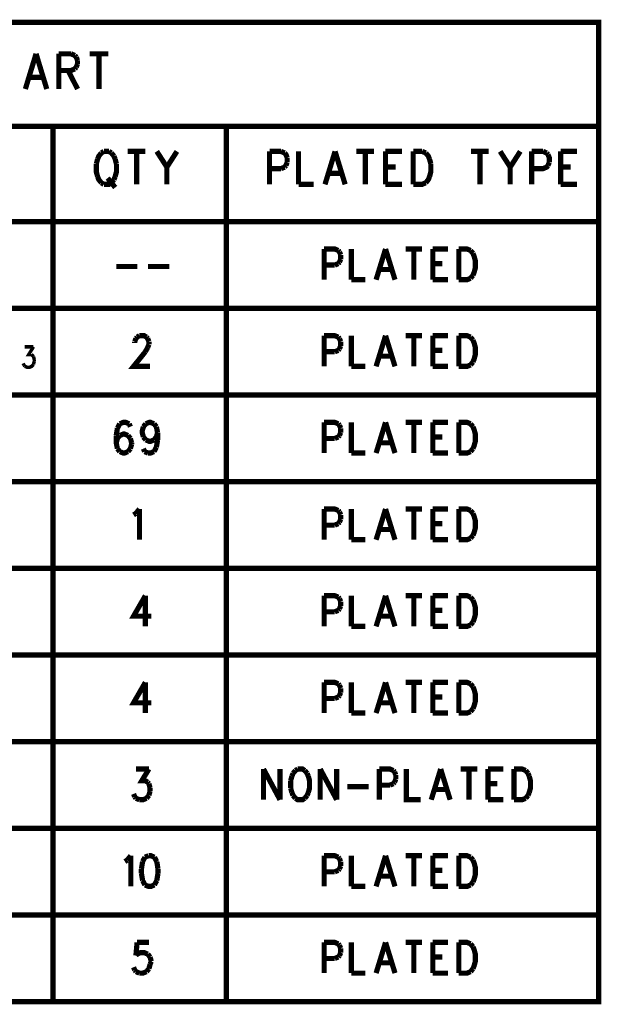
# Model space of a CAD drawing. Extents: x 7.3 to 19.8, y 4.7 to 11.6.
# Tile 13 of 14: x 18.1 to 19.8, y 5.1 to 7.9. Entities that reach past the tile are written whole.
import ezdxf

# ---------------------------------------------------------------- set-up
doc = ezdxf.new("R2010")
doc.units = 0
doc.layers.add('DD_PHO', color=6, linetype='CONTINUOUS')

msp = doc.modelspace()

# ---------------------------------------------------------------- linework, layer by layer
at = {"layer": 'DD_PHO'}
for points, const_width in [([(16.1, 7.9), (16.1, 5.075), (19.75, 5.075), (19.75, 7.9), (16.1, 7.9)], 0.015), ([(18.12613, 7.80921), (18.09522, 7.7075)], 0.015), ([(18.12613, 7.80921), (18.15704, 7.7075)], 0.015), ([(18.19181, 7.80921), (18.19181, 7.7075)], 0.015), ([(18.19181, 7.80921), (18.22659, 7.80921)], 0.015), ([(18.22659, 7.80921), (18.23818, 7.80437)], 0.015), ([(18.23818, 7.80437), (18.24204, 7.79953)], 0.015), ([(18.28068, 7.80921), (18.33477, 7.80921)], 0.015), ([(18.30772, 7.80921), (18.30772, 7.7075)], 0.015), ([(18.24204, 7.79953), (18.2459, 7.78984)], 0.015), ([(18.2459, 7.78015), (18.24204, 7.77046)], 0.015), ([(18.2459, 7.78984), (18.2459, 7.78015)], 0.015), ([(18.23818, 7.76562), (18.22659, 7.76078), (18.19181, 7.76078)], 0.015), ([(18.21886, 7.76078), (18.2459, 7.7075)], 0.015), ([(18.24204, 7.77046), (18.23818, 7.76562)], 0.015), ([(18.10681, 7.7414), (18.14545, 7.7414)], 0.015), ([(16.1, 7.6), (19.75, 7.6)], 0.015), ([(18.175, 7.6), (18.175, 5.075)], 0.015), ([(18.675, 7.6), (18.675, 5.075)], 0.015), ([(18.31454, 7.52312), (18.30727, 7.51406), (18.30363, 7.505)], 0.015), ([(18.32181, 7.52765), (18.31454, 7.52312)], 0.015), ([(18.33636, 7.52765), (18.32181, 7.52765)], 0.015), ([(18.34363, 7.52312), (18.33636, 7.52765)], 0.015), ([(18.3509, 7.51406), (18.34363, 7.52312)], 0.015), ([(18.3909, 7.52765), (18.44181, 7.52765)], 0.015), ([(18.41636, 7.52765), (18.41636, 7.4325)], 0.015), ([(18.47454, 7.52765), (18.50363, 7.48234)], 0.015), ([(18.53272, 7.52765), (18.50363, 7.48234)], 0.015), ([(18.8, 7.52765), (18.8, 7.4325)], 0.015), ([(18.8, 7.52765), (18.83272, 7.52765)], 0.015), ([(18.83272, 7.52765), (18.84363, 7.52312)], 0.015), ([(18.84363, 7.52312), (18.84727, 7.51859), (18.8509, 7.50953)], 0.015), ([(18.88363, 7.52765), (18.88363, 7.4325)], 0.015), ([(18.98909, 7.52765), (18.96, 7.4325)], 0.015), ([(18.98909, 7.52765), (19.01818, 7.4325)], 0.015), ([(19.0509, 7.52765), (19.10181, 7.52765)], 0.015), ([(19.07636, 7.52765), (19.07636, 7.4325)], 0.015), ([(19.13454, 7.52765), (19.13454, 7.4325)], 0.015), ([(19.13454, 7.52765), (19.18181, 7.52765)], 0.015), ([(19.21454, 7.52765), (19.21454, 7.4325)], 0.015), ([(19.21454, 7.52765), (19.24, 7.52765)], 0.015), ([(19.24, 7.52765), (19.2509, 7.52312)], 0.015), ([(19.2509, 7.52312), (19.25818, 7.51406), (19.26181, 7.505)], 0.015), ([(19.38181, 7.52765), (19.43272, 7.52765)], 0.015), ([(19.40727, 7.52765), (19.40727, 7.4325)], 0.015), ([(19.46545, 7.52765), (19.49454, 7.48234)], 0.015), ([(19.52363, 7.52765), (19.49454, 7.48234)], 0.015), ([(19.55636, 7.52765), (19.55636, 7.4325)], 0.015), ([(19.55636, 7.52765), (19.58909, 7.52765)], 0.015), ([(19.58909, 7.52765), (19.6, 7.52312)], 0.015), ([(19.6, 7.52312), (19.60363, 7.51859)], 0.015), ([(19.60363, 7.51859), (19.60727, 7.50953), (19.60727, 7.49593)], 0.015), ([(19.64, 7.52765), (19.64, 7.4325)], 0.015), ([(19.64, 7.52765), (19.68727, 7.52765)], 0.015), ([(18.30363, 7.505), (18.3, 7.4914)], 0.015), ([(18.3, 7.4914), (18.3, 7.46875), (18.30363, 7.45515)], 0.015), ([(18.35454, 7.505), (18.3509, 7.51406)], 0.015), ([(18.35818, 7.4914), (18.35454, 7.505)], 0.015), ([(18.35454, 7.45515), (18.35818, 7.46875), (18.35818, 7.4914)], 0.015), ([(18.8509, 7.49593), (18.84727, 7.48687)], 0.015), ([(18.8509, 7.50953), (18.8509, 7.49593)], 0.015), ([(19.26181, 7.505), (19.26545, 7.4914)], 0.015), ([(19.26545, 7.4914), (19.26545, 7.46875), (19.26181, 7.45515)], 0.015), ([(19.60727, 7.49593), (19.60363, 7.48687)], 0.015), ([(18.50363, 7.48234), (18.50363, 7.4325)], 0.015), ([(18.83272, 7.47781), (18.8, 7.47781)], 0.015), ([(18.84363, 7.48234), (18.83272, 7.47781)], 0.015), ([(18.84727, 7.48687), (18.84363, 7.48234)], 0.015), ([(18.9709, 7.46421), (19.00727, 7.46421)], 0.015), ([(19.13454, 7.48234), (19.16363, 7.48234)], 0.015), ([(19.49454, 7.48234), (19.49454, 7.4325)], 0.015), ([(19.60363, 7.48687), (19.6, 7.48234), (19.58909, 7.47781), (19.55636, 7.47781)], 0.015), ([(19.64, 7.48234), (19.66909, 7.48234)], 0.015), ([(18.30363, 7.45515), (18.30727, 7.44609), (18.31454, 7.43703)], 0.015), ([(18.31454, 7.43703), (18.32181, 7.4325)], 0.015), ([(18.32181, 7.4325), (18.33636, 7.4325), (18.34363, 7.43703)], 0.015), ([(18.33272, 7.45062), (18.35454, 7.42343)], 0.015), ([(18.34363, 7.43703), (18.3509, 7.44609)], 0.015), ([(18.3509, 7.44609), (18.35454, 7.45515)], 0.015), ([(19.2509, 7.43703), (19.24, 7.4325), (19.21454, 7.4325)], 0.015), ([(19.26181, 7.45515), (19.25818, 7.44609), (19.2509, 7.43703)], 0.015), ([(18.88363, 7.4325), (18.92727, 7.4325)], 0.015), ([(19.13454, 7.4325), (19.18181, 7.4325)], 0.015), ([(19.64, 7.4325), (19.68727, 7.4325)], 0.015), ([(19.75, 7.325), (16.1, 7.325)], 0.015), ([(18.9575, 7.24609), (18.9575, 7.1575)], 0.015), ([(18.9575, 7.24609), (18.98818, 7.24609), (18.9984, 7.24187)], 0.015), ([(18.9984, 7.24187), (19.00181, 7.23765)], 0.015), ([(19.00181, 7.23765), (19.00522, 7.22921)], 0.015), ([(19.0359, 7.24609), (19.0359, 7.1575)], 0.015), ([(19.13477, 7.24609), (19.1075, 7.1575)], 0.015), ([(19.13477, 7.24609), (19.16204, 7.1575)], 0.015), ([(19.19272, 7.24609), (19.24045, 7.24609)], 0.015), ([(19.21659, 7.24609), (19.21659, 7.1575)], 0.015), ([(19.27113, 7.24609), (19.27113, 7.1575)], 0.015), ([(19.27113, 7.24609), (19.31545, 7.24609)], 0.015), ([(19.34613, 7.24609), (19.34613, 7.1575)], 0.015), ([(19.34613, 7.24609), (19.37, 7.24609), (19.38022, 7.24187)], 0.015), ([(19.38022, 7.24187), (19.38704, 7.23343)], 0.015), ([(19.00181, 7.20812), (18.9984, 7.2039)], 0.015), ([(19.00522, 7.21656), (19.00181, 7.20812)], 0.015), ([(19.00522, 7.22921), (19.00522, 7.21656)], 0.015), ([(19.38704, 7.23343), (19.39045, 7.225), (19.39386, 7.21234), (19.39386, 7.19125), (19.39045, 7.17859), (19.38704, 7.17015)], 0.015), ([(18.3575, 7.19546), (18.41886, 7.19546)], 0.015), ([(18.44954, 7.19546), (18.5109, 7.19546)], 0.015), ([(18.98818, 7.19968), (18.9575, 7.19968)], 0.015), ([(18.9984, 7.2039), (18.98818, 7.19968)], 0.015), ([(19.11772, 7.18703), (19.15181, 7.18703)], 0.015), ([(19.27113, 7.2039), (19.2984, 7.2039)], 0.015), ([(19.0359, 7.1575), (19.07681, 7.1575)], 0.015), ([(19.27113, 7.1575), (19.31545, 7.1575)], 0.015), ([(19.38022, 7.16171), (19.37, 7.1575), (19.34613, 7.1575)], 0.015), ([(19.38704, 7.17015), (19.38022, 7.16171)], 0.015), ([(16.1, 7.075), (19.75, 7.075)], 0.015), ([(18.4109, 6.97921), (18.41431, 6.98765)], 0.015), ([(18.4109, 6.975), (18.4109, 6.97921)], 0.015), ([(18.41431, 6.98765), (18.41772, 6.99187)], 0.015), ([(18.41772, 6.99187), (18.42454, 6.99609)], 0.015), ([(18.42454, 6.99609), (18.43818, 6.99609), (18.445, 6.99187)], 0.015), ([(18.445, 6.99187), (18.4484, 6.98765)], 0.015), ([(18.4484, 6.98765), (18.45181, 6.97921)], 0.015), ([(18.45181, 6.97921), (18.45181, 6.97078)], 0.015), ([(18.9575, 6.99609), (18.9575, 6.9075)], 0.015), ([(18.9575, 6.99609), (18.98818, 6.99609), (18.9984, 6.99187)], 0.015), ([(18.9984, 6.99187), (19.00181, 6.98765)], 0.015), ([(19.00181, 6.98765), (19.00522, 6.97921)], 0.015), ([(19.00522, 6.97921), (19.00522, 6.96656)], 0.015), ([(19.0359, 6.99609), (19.0359, 6.9075)], 0.015), ([(19.13477, 6.99609), (19.1075, 6.9075)], 0.015), ([(19.13477, 6.99609), (19.16204, 6.9075)], 0.015), ([(19.19272, 6.99609), (19.24045, 6.99609)], 0.015), ([(19.21659, 6.99609), (19.21659, 6.9075)], 0.015), ([(19.27113, 6.99609), (19.27113, 6.9075)], 0.015), ([(19.27113, 6.99609), (19.31545, 6.99609)], 0.015), ([(19.34613, 6.99609), (19.34613, 6.9075)], 0.015), ([(19.34613, 6.99609), (19.37, 6.99609), (19.38022, 6.99187)], 0.015), ([(19.38022, 6.99187), (19.38704, 6.98343)], 0.015), ([(19.38704, 6.98343), (19.39045, 6.975), (19.39386, 6.96234), (19.39386, 6.94125), (19.39045, 6.92859), (19.38704, 6.92015)], 0.015), ([(18.09363, 6.96406), (18.11863, 6.96406)], 0.01), ([(18.11863, 6.96406), (18.105, 6.94156), (18.11181, 6.94156)], 0.01), ([(18.4484, 6.96234), (18.44159, 6.94968)], 0.015), ([(18.45181, 6.97078), (18.4484, 6.96234)], 0.015), ([(18.9984, 6.9539), (18.98818, 6.94968)], 0.015), ([(19.00181, 6.95812), (18.9984, 6.9539)], 0.015), ([(19.00522, 6.96656), (19.00181, 6.95812)], 0.015), ([(19.27113, 6.9539), (19.2984, 6.9539)], 0.015), ([(18.11181, 6.94156), (18.11636, 6.93875), (18.11863, 6.93593)], 0.01), ([(18.11863, 6.93593), (18.1209, 6.9275)], 0.01), ([(18.1209, 6.9275), (18.1209, 6.92187)], 0.01), ([(18.44159, 6.94968), (18.4075, 6.9075), (18.45522, 6.9075)], 0.015), ([(18.98818, 6.94968), (18.9575, 6.94968)], 0.015), ([(19.11772, 6.93703), (19.15181, 6.93703)], 0.015), ([(18.09136, 6.91062), (18.08909, 6.91625)], 0.01), ([(18.09363, 6.90781), (18.09136, 6.91062)], 0.01), ([(18.11863, 6.91343), (18.11409, 6.90781), (18.10727, 6.905), (18.10045, 6.905), (18.09363, 6.90781)], 0.01), ([(18.1209, 6.92187), (18.11863, 6.91343)], 0.01), ([(19.0359, 6.9075), (19.07681, 6.9075)], 0.015), ([(19.27113, 6.9075), (19.31545, 6.9075)], 0.015), ([(19.38022, 6.91171), (19.37, 6.9075), (19.34613, 6.9075)], 0.015), ([(19.38704, 6.92015), (19.38022, 6.91171)], 0.015), ([(16.1, 6.825), (19.75, 6.825)], 0.015), ([(18.3609, 6.72921), (18.3575, 6.70812)], 0.015), ([(18.36772, 6.74187), (18.3609, 6.72921)], 0.015), ([(18.395, 6.74187), (18.38477, 6.74609), (18.37795, 6.74609), (18.36772, 6.74187)], 0.015), ([(18.3984, 6.73343), (18.395, 6.74187)], 0.015), ([(18.4359, 6.7039), (18.4325, 6.71656), (18.4325, 6.72078), (18.4359, 6.73343)], 0.015), ([(18.4359, 6.73343), (18.44272, 6.74187)], 0.015), ([(18.44272, 6.74187), (18.45295, 6.74609), (18.45636, 6.74609), (18.46659, 6.74187)], 0.015), ([(18.46659, 6.74187), (18.4734, 6.73343)], 0.015), ([(18.4734, 6.73343), (18.47681, 6.71656)], 0.015), ([(18.9575, 6.74609), (18.9575, 6.6575)], 0.015), ([(18.9575, 6.74609), (18.98818, 6.74609), (18.9984, 6.74187)], 0.015), ([(18.9984, 6.74187), (19.00181, 6.73765)], 0.015), ([(19.00181, 6.73765), (19.00522, 6.72921)], 0.015), ([(19.00522, 6.72921), (19.00522, 6.71656)], 0.015), ([(19.0359, 6.74609), (19.0359, 6.6575)], 0.015), ([(19.13477, 6.74609), (19.1075, 6.6575)], 0.015), ([(19.13477, 6.74609), (19.16204, 6.6575)], 0.015), ([(19.19272, 6.74609), (19.24045, 6.74609)], 0.015), ([(19.21659, 6.74609), (19.21659, 6.6575)], 0.015), ([(19.27113, 6.74609), (19.27113, 6.6575)], 0.015), ([(19.27113, 6.74609), (19.31545, 6.74609)], 0.015), ([(19.34613, 6.74609), (19.34613, 6.6575)], 0.015), ([(19.34613, 6.74609), (19.37, 6.74609), (19.38022, 6.74187)], 0.015), ([(19.38022, 6.74187), (19.38704, 6.73343)], 0.015), ([(19.38704, 6.73343), (19.39045, 6.725), (19.39386, 6.71234), (19.39386, 6.69125), (19.39045, 6.67859), (19.38704, 6.67015)], 0.015), ([(18.3575, 6.70812), (18.3575, 6.68703), (18.3609, 6.67015)], 0.015), ([(18.3609, 6.69968), (18.3575, 6.68703)], 0.015), ([(18.36772, 6.70812), (18.3609, 6.69968)], 0.015), ([(18.39159, 6.70812), (18.38136, 6.71234), (18.37795, 6.71234), (18.36772, 6.70812)], 0.015), ([(18.3984, 6.69968), (18.39159, 6.70812)], 0.015), ([(18.40181, 6.68703), (18.3984, 6.69968)], 0.015), ([(18.44272, 6.69546), (18.4359, 6.7039)], 0.015), ([(18.46659, 6.69546), (18.45636, 6.69125), (18.45295, 6.69125), (18.44272, 6.69546)], 0.015), ([(18.4734, 6.7039), (18.46659, 6.69546)], 0.015), ([(18.47681, 6.71656), (18.4734, 6.7039)], 0.015), ([(18.47681, 6.69546), (18.4734, 6.67437)], 0.015), ([(18.47681, 6.71656), (18.47681, 6.69546)], 0.015), ([(18.98818, 6.69968), (18.9575, 6.69968)], 0.015), ([(18.9984, 6.7039), (18.98818, 6.69968)], 0.015), ([(19.00181, 6.70812), (18.9984, 6.7039)], 0.015), ([(19.00522, 6.71656), (19.00181, 6.70812)], 0.015), ([(19.27113, 6.7039), (19.2984, 6.7039)], 0.015), ([(18.3609, 6.67015), (18.36772, 6.66171)], 0.015), ([(18.39159, 6.66171), (18.3984, 6.67015)], 0.015), ([(18.3984, 6.67015), (18.40181, 6.68281)], 0.015), ([(18.40181, 6.68281), (18.40181, 6.68703)], 0.015), ([(18.43931, 6.66171), (18.4359, 6.67015)], 0.015), ([(18.4734, 6.67437), (18.46659, 6.66171)], 0.015), ([(19.11772, 6.68703), (19.15181, 6.68703)], 0.015), ([(19.38704, 6.67015), (19.38022, 6.66171)], 0.015), ([(18.36772, 6.66171), (18.37795, 6.6575), (18.38136, 6.6575), (18.39159, 6.66171)], 0.015), ([(18.44954, 6.6575), (18.43931, 6.66171)], 0.015), ([(18.46659, 6.66171), (18.45636, 6.6575), (18.44954, 6.6575)], 0.015), ([(19.0359, 6.6575), (19.07681, 6.6575)], 0.015), ([(19.27113, 6.6575), (19.31545, 6.6575)], 0.015), ([(19.38022, 6.66171), (19.37, 6.6575), (19.34613, 6.6575)], 0.015), ([(16.1, 6.575), (19.75, 6.575)], 0.015), ([(18.4075, 6.47921), (18.41431, 6.48343)], 0.015), ([(18.41431, 6.48343), (18.42454, 6.49609)], 0.015), ([(18.42454, 6.49609), (18.42454, 6.4075)], 0.015), ([(18.9575, 6.49609), (18.9575, 6.4075)], 0.015), ([(18.9575, 6.49609), (18.98818, 6.49609), (18.9984, 6.49187)], 0.015), ([(18.9984, 6.49187), (19.00181, 6.48765)], 0.015), ([(19.00181, 6.48765), (19.00522, 6.47921)], 0.015), ([(19.00522, 6.47921), (19.00522, 6.46656)], 0.015), ([(19.0359, 6.49609), (19.0359, 6.4075)], 0.015), ([(19.13477, 6.49609), (19.1075, 6.4075)], 0.015), ([(19.13477, 6.49609), (19.16204, 6.4075)], 0.015), ([(19.19272, 6.49609), (19.24045, 6.49609)], 0.015), ([(19.21659, 6.49609), (19.21659, 6.4075)], 0.015), ([(19.27113, 6.49609), (19.27113, 6.4075)], 0.015), ([(19.27113, 6.49609), (19.31545, 6.49609)], 0.015), ([(19.34613, 6.49609), (19.34613, 6.4075)], 0.015), ([(19.34613, 6.49609), (19.37, 6.49609), (19.38022, 6.49187)], 0.015), ([(19.38022, 6.49187), (19.38704, 6.48343)], 0.015), ([(19.38704, 6.48343), (19.39045, 6.475), (19.39386, 6.46234), (19.39386, 6.44125), (19.39045, 6.42859), (19.38704, 6.42015)], 0.015), ([(18.98818, 6.44968), (18.9575, 6.44968)], 0.015), ([(18.9984, 6.4539), (18.98818, 6.44968)], 0.015), ([(19.00181, 6.45812), (18.9984, 6.4539)], 0.015), ([(19.00522, 6.46656), (19.00181, 6.45812)], 0.015), ([(19.27113, 6.4539), (19.2984, 6.4539)], 0.015), ([(19.11772, 6.43703), (19.15181, 6.43703)], 0.015), ([(19.38022, 6.41171), (19.37, 6.4075), (19.34613, 6.4075)], 0.015), ([(19.38704, 6.42015), (19.38022, 6.41171)], 0.015), ([(19.0359, 6.4075), (19.07681, 6.4075)], 0.015), ([(19.27113, 6.4075), (19.31545, 6.4075)], 0.015), ([(16.1, 6.325), (19.75, 6.325)], 0.015), ([(18.44159, 6.24609), (18.4075, 6.18703), (18.45863, 6.18703)], 0.015), ([(18.44159, 6.24609), (18.44159, 6.1575)], 0.015), ([(18.9575, 6.24609), (18.9575, 6.1575)], 0.015), ([(18.9575, 6.24609), (18.98818, 6.24609), (18.9984, 6.24187)], 0.015), ([(18.9984, 6.24187), (19.00181, 6.23765)], 0.015), ([(19.0359, 6.24609), (19.0359, 6.1575)], 0.015), ([(19.13477, 6.24609), (19.1075, 6.1575)], 0.015), ([(19.13477, 6.24609), (19.16204, 6.1575)], 0.015), ([(19.19272, 6.24609), (19.24045, 6.24609)], 0.015), ([(19.21659, 6.24609), (19.21659, 6.1575)], 0.015), ([(19.27113, 6.24609), (19.27113, 6.1575)], 0.015), ([(19.27113, 6.24609), (19.31545, 6.24609)], 0.015), ([(19.34613, 6.24609), (19.34613, 6.1575)], 0.015), ([(19.34613, 6.24609), (19.37, 6.24609), (19.38022, 6.24187)], 0.015), ([(19.38022, 6.24187), (19.38704, 6.23343)], 0.015), ([(19.00181, 6.23765), (19.00522, 6.22921)], 0.015), ([(19.00522, 6.21656), (19.00181, 6.20812)], 0.015), ([(19.00522, 6.22921), (19.00522, 6.21656)], 0.015), ([(19.38704, 6.23343), (19.39045, 6.225), (19.39386, 6.21234), (19.39386, 6.19125), (19.39045, 6.17859), (19.38704, 6.17015)], 0.015), ([(18.98818, 6.19968), (18.9575, 6.19968)], 0.015), ([(18.9984, 6.2039), (18.98818, 6.19968)], 0.015), ([(19.00181, 6.20812), (18.9984, 6.2039)], 0.015), ([(19.11772, 6.18703), (19.15181, 6.18703)], 0.015), ([(19.27113, 6.2039), (19.2984, 6.2039)], 0.015), ([(19.0359, 6.1575), (19.07681, 6.1575)], 0.015), ([(19.27113, 6.1575), (19.31545, 6.1575)], 0.015), ([(19.38022, 6.16171), (19.37, 6.1575), (19.34613, 6.1575)], 0.015), ([(19.38704, 6.17015), (19.38022, 6.16171)], 0.015), ([(16.1, 6.075), (19.75, 6.075)], 0.015), ([(18.44159, 5.99609), (18.4075, 5.93703), (18.45863, 5.93703)], 0.015), ([(18.44159, 5.99609), (18.44159, 5.9075)], 0.015), ([(18.9575, 5.99609), (18.9575, 5.9075)], 0.015), ([(18.9575, 5.99609), (18.98818, 5.99609), (18.9984, 5.99187)], 0.015), ([(18.9984, 5.99187), (19.00181, 5.98765)], 0.015), ([(19.00181, 5.98765), (19.00522, 5.97921)], 0.015), ([(19.0359, 5.99609), (19.0359, 5.9075)], 0.015), ([(19.13477, 5.99609), (19.1075, 5.9075)], 0.015), ([(19.13477, 5.99609), (19.16204, 5.9075)], 0.015), ([(19.19272, 5.99609), (19.24045, 5.99609)], 0.015), ([(19.21659, 5.99609), (19.21659, 5.9075)], 0.015), ([(19.27113, 5.99609), (19.27113, 5.9075)], 0.015), ([(19.27113, 5.99609), (19.31545, 5.99609)], 0.015), ([(19.34613, 5.99609), (19.34613, 5.9075)], 0.015), ([(19.34613, 5.99609), (19.37, 5.99609), (19.38022, 5.99187)], 0.015), ([(19.38022, 5.99187), (19.38704, 5.98343)], 0.015), ([(19.00181, 5.95812), (18.9984, 5.9539)], 0.015), ([(19.00522, 5.96656), (19.00181, 5.95812)], 0.015), ([(19.00522, 5.97921), (19.00522, 5.96656)], 0.015), ([(19.38704, 5.98343), (19.39045, 5.975), (19.39386, 5.96234), (19.39386, 5.94125), (19.39045, 5.92859), (19.38704, 5.92015)], 0.015), ([(18.98818, 5.94968), (18.9575, 5.94968)], 0.015), ([(18.9984, 5.9539), (18.98818, 5.94968)], 0.015), ([(19.11772, 5.93703), (19.15181, 5.93703)], 0.015), ([(19.27113, 5.9539), (19.2984, 5.9539)], 0.015), ([(19.0359, 5.9075), (19.07681, 5.9075)], 0.015), ([(19.27113, 5.9075), (19.31545, 5.9075)], 0.015), ([(19.38022, 5.91171), (19.37, 5.9075), (19.34613, 5.9075)], 0.015), ([(19.38704, 5.92015), (19.38022, 5.91171)], 0.015), ([(16.1, 5.825), (19.75, 5.825)], 0.015), ([(18.41431, 5.74609), (18.45181, 5.74609)], 0.015), ([(18.45181, 5.74609), (18.43136, 5.71234), (18.44159, 5.71234), (18.4484, 5.70812)], 0.015), ([(18.7825, 5.74609), (18.7825, 5.6575)], 0.015), ([(18.7825, 5.74609), (18.83022, 5.6575)], 0.015), ([(18.83022, 5.74609), (18.83022, 5.6575)], 0.015), ([(18.86772, 5.73343), (18.86431, 5.725)], 0.015), ([(18.87454, 5.74187), (18.86772, 5.73343)], 0.015), ([(18.88136, 5.74609), (18.87454, 5.74187)], 0.015), ([(18.90181, 5.74187), (18.895, 5.74609), (18.88136, 5.74609)], 0.015), ([(18.90863, 5.73343), (18.90181, 5.74187)], 0.015), ([(18.91204, 5.725), (18.90863, 5.73343)], 0.015), ([(18.94613, 5.74609), (18.94613, 5.6575)], 0.015), ([(18.94613, 5.74609), (18.99386, 5.6575)], 0.015), ([(18.99386, 5.74609), (18.99386, 5.6575)], 0.015), ([(19.11659, 5.74609), (19.11659, 5.6575)], 0.015), ([(19.11659, 5.74609), (19.14727, 5.74609), (19.1575, 5.74187)], 0.015), ([(19.1575, 5.74187), (19.1609, 5.73765)], 0.015), ([(19.1609, 5.73765), (19.16431, 5.72921)], 0.015), ([(19.195, 5.74609), (19.195, 5.6575), (19.2359, 5.6575)], 0.015), ([(19.29386, 5.74609), (19.26659, 5.6575)], 0.015), ([(19.29386, 5.74609), (19.32113, 5.6575)], 0.015), ([(19.35181, 5.74609), (19.39954, 5.74609)], 0.015), ([(19.37568, 5.74609), (19.37568, 5.6575)], 0.015), ([(19.43022, 5.74609), (19.43022, 5.6575)], 0.015), ([(19.43022, 5.74609), (19.47454, 5.74609)], 0.015), ([(19.50522, 5.74609), (19.50522, 5.6575)], 0.015), ([(19.50522, 5.74609), (19.52909, 5.74609), (19.53931, 5.74187)], 0.015), ([(19.53931, 5.74187), (19.54613, 5.73343)], 0.015), ([(19.54613, 5.73343), (19.54954, 5.725)], 0.015), ([(18.4484, 5.70812), (18.45181, 5.7039)], 0.015), ([(18.45181, 5.7039), (18.45522, 5.69125)], 0.015), ([(18.86431, 5.725), (18.8609, 5.71234)], 0.015), ([(18.8609, 5.71234), (18.8609, 5.69125)], 0.015), ([(18.91204, 5.67859), (18.91545, 5.69125), (18.91545, 5.71234), (18.91204, 5.725)], 0.015), ([(19.1575, 5.7039), (19.14727, 5.69968)], 0.015), ([(19.1609, 5.70812), (19.1575, 5.7039)], 0.015), ([(19.16431, 5.71656), (19.1609, 5.70812)], 0.015), ([(19.16431, 5.72921), (19.16431, 5.71656)], 0.015), ([(19.43022, 5.7039), (19.4575, 5.7039)], 0.015), ([(19.54954, 5.725), (19.55295, 5.71234), (19.55295, 5.69125), (19.54954, 5.67859)], 0.015), ([(18.4109, 5.66593), (18.4075, 5.67437)], 0.015), ([(18.45522, 5.68281), (18.45181, 5.67015)], 0.015), ([(18.45522, 5.69125), (18.45522, 5.68281)], 0.015), ([(18.8609, 5.69125), (18.86431, 5.67859)], 0.015), ([(18.86431, 5.67859), (18.86772, 5.67015)], 0.015), ([(18.90863, 5.67015), (18.91204, 5.67859)], 0.015), ([(19.02454, 5.69546), (19.0859, 5.69546)], 0.015), ([(19.14727, 5.69968), (19.11659, 5.69968)], 0.015), ([(19.27681, 5.68703), (19.3109, 5.68703)], 0.015), ([(19.54954, 5.67859), (19.54613, 5.67015)], 0.015), ([(18.41431, 5.66171), (18.4109, 5.66593)], 0.015), ([(18.42454, 5.6575), (18.41431, 5.66171)], 0.015), ([(18.445, 5.66171), (18.43477, 5.6575), (18.42454, 5.6575)], 0.015), ([(18.45181, 5.67015), (18.445, 5.66171)], 0.015), ([(18.86772, 5.67015), (18.87454, 5.66171)], 0.015), ([(18.87454, 5.66171), (18.88136, 5.6575), (18.895, 5.6575), (18.90181, 5.66171)], 0.015), ([(18.90181, 5.66171), (18.90863, 5.67015)], 0.015), ([(19.43022, 5.6575), (19.47454, 5.6575)], 0.015), ([(19.53931, 5.66171), (19.52909, 5.6575), (19.50522, 5.6575)], 0.015), ([(19.54613, 5.67015), (19.53931, 5.66171)], 0.015), ([(16.1, 5.575), (19.75, 5.575)], 0.015), ([(18.3825, 5.47921), (18.38931, 5.48343)], 0.015), ([(18.38931, 5.48343), (18.39954, 5.49609)], 0.015), ([(18.39954, 5.49609), (18.39954, 5.4075)], 0.015), ([(18.43363, 5.47921), (18.43022, 5.45812)], 0.015), ([(18.44045, 5.49187), (18.43363, 5.47921)], 0.015), ([(18.45068, 5.49609), (18.44045, 5.49187)], 0.015), ([(18.46772, 5.49187), (18.4575, 5.49609), (18.45068, 5.49609)], 0.015), ([(18.47454, 5.47921), (18.46772, 5.49187)], 0.015), ([(18.47795, 5.45812), (18.47454, 5.47921)], 0.015), ([(18.9575, 5.49609), (18.9575, 5.4075)], 0.015), ([(18.9575, 5.49609), (18.98818, 5.49609), (18.9984, 5.49187)], 0.015), ([(18.9984, 5.49187), (19.00181, 5.48765)], 0.015), ([(19.00181, 5.48765), (19.00522, 5.47921)], 0.015), ([(19.00522, 5.47921), (19.00522, 5.46656)], 0.015), ([(19.0359, 5.49609), (19.0359, 5.4075)], 0.015), ([(19.13477, 5.49609), (19.1075, 5.4075)], 0.015), ([(19.13477, 5.49609), (19.16204, 5.4075)], 0.015), ([(19.19272, 5.49609), (19.24045, 5.49609)], 0.015), ([(19.21659, 5.49609), (19.21659, 5.4075)], 0.015), ([(19.27113, 5.49609), (19.27113, 5.4075)], 0.015), ([(19.27113, 5.49609), (19.31545, 5.49609)], 0.015), ([(19.34613, 5.49609), (19.34613, 5.4075)], 0.015), ([(19.34613, 5.49609), (19.37, 5.49609), (19.38022, 5.49187)], 0.015), ([(19.38022, 5.49187), (19.38704, 5.48343)], 0.015), ([(19.38704, 5.48343), (19.39045, 5.475), (19.39386, 5.46234), (19.39386, 5.44125), (19.39045, 5.42859), (19.38704, 5.42015)], 0.015), ([(18.43022, 5.45812), (18.43022, 5.44546)], 0.015), ([(18.43022, 5.44546), (18.43363, 5.42437)], 0.015), ([(18.47454, 5.42437), (18.47795, 5.44546)], 0.015), ([(18.47795, 5.44546), (18.47795, 5.45812)], 0.015), ([(18.98818, 5.44968), (18.9575, 5.44968)], 0.015), ([(18.9984, 5.4539), (18.98818, 5.44968)], 0.015), ([(19.00181, 5.45812), (18.9984, 5.4539)], 0.015), ([(19.00522, 5.46656), (19.00181, 5.45812)], 0.015), ([(19.27113, 5.4539), (19.2984, 5.4539)], 0.015), ([(18.43363, 5.42437), (18.44045, 5.41171)], 0.015), ([(18.46772, 5.41171), (18.47454, 5.42437)], 0.015), ([(19.11772, 5.43703), (19.15181, 5.43703)], 0.015), ([(19.38704, 5.42015), (19.38022, 5.41171)], 0.015), ([(18.44045, 5.41171), (18.45068, 5.4075), (18.4575, 5.4075), (18.46772, 5.41171)], 0.015), ([(19.0359, 5.4075), (19.07681, 5.4075)], 0.015), ([(19.27113, 5.4075), (19.31545, 5.4075)], 0.015), ([(19.38022, 5.41171), (19.37, 5.4075), (19.34613, 5.4075)], 0.015), ([(16.1, 5.325), (19.75, 5.325)], 0.015), ([(18.41772, 5.24609), (18.41431, 5.20812)], 0.015), ([(18.45181, 5.24609), (18.41772, 5.24609)], 0.015), ([(18.9575, 5.24609), (18.9575, 5.1575)], 0.015), ([(18.9575, 5.24609), (18.98818, 5.24609), (18.9984, 5.24187)], 0.015), ([(18.9984, 5.24187), (19.00181, 5.23765)], 0.015), ([(19.00181, 5.23765), (19.00522, 5.22921)], 0.015), ([(19.00522, 5.22921), (19.00522, 5.21656)], 0.015), ([(19.0359, 5.24609), (19.0359, 5.1575)], 0.015), ([(19.13477, 5.24609), (19.1075, 5.1575)], 0.015), ([(19.13477, 5.24609), (19.16204, 5.1575)], 0.015), ([(19.19272, 5.24609), (19.24045, 5.24609)], 0.015), ([(19.21659, 5.24609), (19.21659, 5.1575)], 0.015), ([(19.27113, 5.24609), (19.27113, 5.1575)], 0.015), ([(19.27113, 5.24609), (19.31545, 5.24609)], 0.015), ([(19.34613, 5.24609), (19.34613, 5.1575)], 0.015), ([(19.34613, 5.24609), (19.37, 5.24609), (19.38022, 5.24187)], 0.015), ([(19.38022, 5.24187), (19.38704, 5.23343)], 0.015), ([(19.38704, 5.23343), (19.39045, 5.225), (19.39386, 5.21234), (19.39386, 5.19125), (19.39045, 5.17859), (19.38704, 5.17015)], 0.015), ([(18.41431, 5.20812), (18.41772, 5.21234)], 0.015), ([(18.41772, 5.21234), (18.42795, 5.21656), (18.43818, 5.21656), (18.4484, 5.21234)], 0.015), ([(18.4484, 5.21234), (18.45522, 5.2039)], 0.015), ([(18.45522, 5.2039), (18.45863, 5.19125)], 0.015), ([(18.45863, 5.19125), (18.45522, 5.18281)], 0.015), ([(18.98818, 5.19968), (18.9575, 5.19968)], 0.015), ([(18.9984, 5.2039), (18.98818, 5.19968)], 0.015), ([(19.00181, 5.20812), (18.9984, 5.2039)], 0.015), ([(19.00522, 5.21656), (19.00181, 5.20812)], 0.015), ([(19.27113, 5.2039), (19.2984, 5.2039)], 0.015), ([(18.4109, 5.16593), (18.4075, 5.17437)], 0.015), ([(18.41431, 5.16171), (18.4109, 5.16593)], 0.015), ([(18.42454, 5.1575), (18.41431, 5.16171)], 0.015), ([(18.445, 5.16171), (18.43477, 5.1575), (18.42454, 5.1575)], 0.015), ([(18.45181, 5.17015), (18.445, 5.16171)], 0.015), ([(18.45522, 5.18281), (18.45181, 5.17015)], 0.015), ([(19.11772, 5.18703), (19.15181, 5.18703)], 0.015), ([(19.38022, 5.16171), (19.37, 5.1575), (19.34613, 5.1575)], 0.015), ([(19.38704, 5.17015), (19.38022, 5.16171)], 0.015), ([(19.0359, 5.1575), (19.07681, 5.1575)], 0.015), ([(19.27113, 5.1575), (19.31545, 5.1575)], 0.015)]:
    msp.add_lwpolyline(points, dxfattribs=dict(at, const_width=const_width))

doc.saveas('drawing.dxf')
